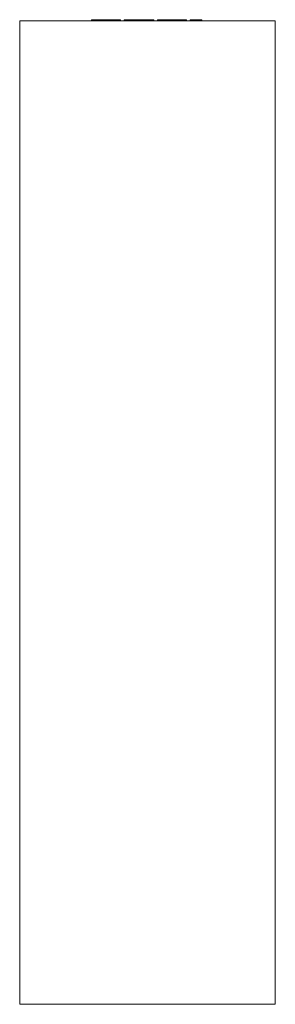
# Model space of a CAD drawing. Header units: millimetres. Extents: x -260 to 260, y 100 to 2102.
import ezdxf

# ---------------------------------------------------------------- set-up
doc = ezdxf.new("R2010")
doc.units = ezdxf.units.MM

# ---------------------------------------------------------------- blocks, each defined once
blk = doc.blocks.new('RSen_56_ME_FB_LOD200 - convector - hybrid_jaga - verw0_20005208-pri-mm - wall mounted - 8_jaga_vertiga hybrid_lxhxd 520x2000x92 mm-283137-back')
at = {"lineweight": 18}
for p, q in [((-260, 2100), (260, 2100)), ((-260, 2100), (-260, 100)), ((260, 100), (260, 2100)), ((260, 100), (-260, 100))]:
    blk.add_line(p, q, dxfattribs=at)
blk = doc.blocks.new('RSen_55_GM_FB_logo - SH_jaga - standard-260147-back')
at = {"lineweight": 18}
for p, q in [((-113.6, 2102), (-113.6, 2100)), ((-113.6, 2102), (-101.7, 2102)), ((-101.7, 2102), (-68.7, 2102)), ((-68.7, 2102), (-56.9, 2102)), ((-56.9, 2100), (-56.9, 2102)), ((-56.9, 2102), (-54.6, 2102)), ((-54.6, 2100), (-54.6, 2102)), ((-47.4, 2102), (-30.5, 2102)), ((-47.4, 2100), (-47.4, 2102)), ((-30.5, 2102), (-30.5, 2100)), ((-30.5, 2102), (-23, 2102)), ((-30.5, 2100), (-30.5, 2102)), ((-23, 2102), (-2.8, 2102)), ((-2.8, 2102), (13, 2102)), ((13, 2100), (13, 2102)), ((20.3, 2102), (20.3, 2100)), ((20.3, 2102), (32.2, 2102)), ((32.2, 2102), (65.3, 2102)), ((65.3, 2102), (77, 2102)), ((77, 2100), (77, 2102)), ((77, 2102), (79.4, 2102)), ((79.4, 2100), (79.4, 2102)), ((86.7, 2102), (103.4, 2102)), ((86.7, 2100), (86.7, 2102)), ((103.4, 2102), (107.3, 2102)), ((103.4, 2102), (103.4, 2100)), ((107.3, 2102), (110.7, 2102)), ((110.7, 2100), (110.7, 2102))]:
    blk.add_line(p, q, dxfattribs=at)

msp = doc.modelspace()

# ---------------------------------------------------------------- block references
at = {"lineweight": 18}
for name in ['RSen_56_ME_FB_LOD200 - convector - hybrid_jaga - verw0_20005208-pri-mm - wall mounted - 8_jaga_vertiga hybrid_lxhxd 520x2000x92 mm-283137-back', 'RSen_55_GM_FB_logo - SH_jaga - standard-260147-back']:
    msp.add_blockref(name, (0, 0), dxfattribs=at)

doc.saveas('drawing.dxf')
